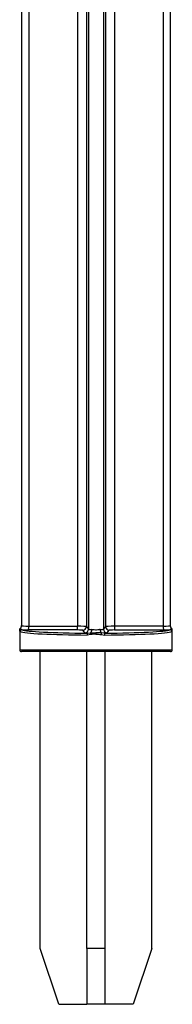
# Model space of a CAD drawing. Header units: millimetres. Extents: x 33 to 217, y 58 to 192.
# Tile 6 of 9: x 208 to 216, y 72 to 125. Entities that reach past the tile are written whole.
import ezdxf

# ---------------------------------------------------------------- set-up
doc = ezdxf.new("R2010")
doc.units = ezdxf.units.MM

msp = doc.modelspace()

# ---------------------------------------------------------------- linework, layer by layer
at = {"color": 7, "linetype": 'Continuous', "lineweight": 25}
for p, q in [((211.207, 167.441), (211.207, 92.644)), ((211.685, 167.096), (211.685, 92.629)), ((212.713, 167.096), (212.713, 92.629)), ((213.191, 167.441), (213.191, 92.644)), ((208.582, 166.547), (208.582, 92.65)), ((211.799, 166.633), (211.799, 92.491)), ((212.599, 166.633), (212.599, 92.491)), ((215.816, 166.547), (215.816, 92.65)), ((208.199, 166.477), (208.199, 92.681)), ((216.199, 92.681), (216.199, 166.477)), ((208.099, 92.457), (208.099, 91.381)), ((211.198, 92.444), (208.573, 92.45)), ((208.582, 92.65), (211.207, 92.644)), ((211.6, 92.292), (211.485, 92.429)), ((211.685, 92.629), (211.799, 92.491)), ((212.199, 92.29), (212.199, 92.216)), ((212.713, 92.629), (212.599, 92.491)), ((212.798, 92.292), (212.913, 92.429)), ((215.816, 92.65), (213.191, 92.644)), ((213.2, 92.444), (215.825, 92.45)), ((216.299, 91.381), (216.299, 92.457)), ((211.918, 92.193), (211.731, 92.173)), ((211.743, 92.273), (211.904, 92.284)), ((212.48, 92.193), (212.667, 92.173)), ((212.655, 92.273), (212.494, 92.284)), ((216.199, 91.281), (208.199, 91.281)), ((209.199, 75.281), (209.199, 91.281)), ((211.699, 75.281), (211.699, 91.281)), ((212.699, 75.281), (212.699, 91.281)), ((215.199, 75.281), (215.199, 91.281)), ((210.199, 72.281), (209.199, 75.281)), ((211.699, 75.281), (211.699, 72.281)), ((212.699, 75.281), (211.699, 75.281)), ((212.699, 72.281), (212.699, 75.281)), ((215.199, 75.281), (214.199, 72.281)), ((210.199, 72.281), (211.699, 72.281)), ((212.699, 72.281), (211.699, 72.281)), ((214.199, 72.281), (212.699, 72.281))]:
    msp.add_line(p, q, dxfattribs=at)
at = {"color": 8, "linetype": 'Continuous', "lineweight": 25}
msp.add_line((208.099, 91.381), (216.299, 91.381), dxfattribs=at)
at = {"color": 7, "linetype": 'Continuous', "lineweight": 25}
for centre, radius, start, end in [((208.226, 92.357), 0.1, 90.5433, 179.7485), ((207.286, 92.607), 1.297, 353.0776, 1.9203), ((209.911, 92.601), 1.297, 353.0773, 1.9206), ((211.484, 92.63), 0.2, 270.1411, 359.8349), ((211.599, 92.492), 0.2, 270.1411, 359.8349), ((211.73, 92.457), 0.245, 315.2545, 2.3342), ((212.668, 92.457), 0.245, 177.6658, 224.7455), ((212.799, 92.492), 0.2, 180.1651, 269.8589), ((212.914, 92.63), 0.2, 180.1651, 269.8589), ((214.487, 92.601), 1.297, 178.0794, 186.9227), ((217.112, 92.607), 1.297, 178.0797, 186.9224), ((216.172, 92.357), 0.1, 0.2515, 89.4567), ((211.987, 92.194), 0.256, 162.1657, 184.8004), ((212.61, 92.345), 0.708, 184.9078, 192.3748), ((211.788, 92.345), 0.708, 347.6252, 355.0922), ((212.412, 92.194), 0.256, 355.1996, 17.8343), ((208.199, 91.381), 0.1, 180, 270), ((216.199, 91.381), 0.1, 270, 0)]:
    msp.add_arc(centre, radius, start, end, dxfattribs=at)
for centre, major_axis, ratio, start_param, end_param in [((212.199, 92.381), (4.1, 0), 0.05113, 3.255158, 4.598062), ((208.599, 92.681), (0.4, 0), 0.078612, 3.141593, 4.668756), ((212.199, 92.481), (4, 0), 0.052408, 3.255158, 4.598062), ((208.599, 92.482), (0.6, 0), 0.052408, 4.038893, 4.668756), ((211.185, 92.429), (0.3, 0), 0.052408, 0.043633, 1.527163), ((211.185, 92.628), (0.5, 0), 0.031445, 0.043633, 1.527163), ((212.199, 92.293), (0.6, 0), 0.052408, 3.185226, 3.848274), ((212.199, 92.493), (0.4, 0), 0.078612, 3.185226, 4.116584), ((212.199, 92.493), (0.4, 0), 0.078612, 5.308194, 6.239552), ((212.199, 92.481), (4, 0), 0.052408, 4.826716, 6.16962), ((212.199, 92.293), (0.6, 0), 0.052408, 5.576504, 6.239552), ((212.199, 92.381), (4.1, 0), 0.05113, 4.826716, 6.16962), ((213.213, 92.628), (0.5, 0), 0.031445, 1.61443, 3.097959), ((213.213, 92.429), (0.3, 0), 0.052408, 1.61443, 3.097959), ((215.799, 92.681), (0.4, 0), 0.078612, 4.756022, 6.283185), ((215.799, 92.482), (0.6, 0), 0.052408, 4.756022, 5.385885)]:
    msp.add_ellipse(centre, major_axis=major_axis, ratio=ratio, start_param=start_param, end_param=end_param, dxfattribs=at)
for points, knots in [([(208.099, 92.457), (208.099, 92.463), (208.1, 92.474), (208.104, 92.491), (208.111, 92.506), (208.119, 92.518), (208.126, 92.526), (208.13, 92.53), (208.132, 92.532)], [0, 0, 0, 0, 0.198062, 0.401858, 0.599921, 0.803749, 0.901539, 1, 1, 1, 1]), ([(208.125, 92.357), (208.121, 92.361), (208.113, 92.369), (208.105, 92.401), (208.1, 92.439), (208.099, 92.451), (208.099, 92.457)], [0, 0, 0, 0, 0.241421, 0.487171, 0.742745, 1, 1, 1, 1]), ([(208.132, 92.532), (208.136, 92.535), (208.142, 92.541), (208.155, 92.556), (208.171, 92.577), (208.186, 92.609), (208.197, 92.644), (208.198, 92.669), (208.199, 92.681)], [0, 0, 0, 0, 0.0776395, 0.1556115, 0.353018, 0.5561324, 0.7741937, 1, 1, 1, 1]), ([(208.132, 92.532), (208.132, 92.532), (208.133, 92.528), (208.141, 92.516), (208.164, 92.491), (208.193, 92.467), (208.214, 92.46), (208.225, 92.457)], [0, 0, 0, 0, 0.040875, 0.298704, 0.561264, 0.779988, 1, 1, 1, 1]), ([(211.904, 92.284), (211.992, 92.287), (212.09, 92.291), (212.189, 92.29), (212.199, 92.29)], [0, 0, 0, 0, 0.899983, 1, 1, 1, 1]), ([(212.423, 92.467), (212.399, 92.464), (212.339, 92.456), (212.228, 92.434), (212.094, 92.447), (212.015, 92.46), (211.975, 92.467)], [0, 0, 0, 0, 0.1820702, 0.4353405, 0.7109407, 1, 1, 1, 1]), ([(212.494, 92.284), (212.406, 92.287), (212.308, 92.291), (212.209, 92.29), (212.199, 92.29)], [0, 0, 0, 0, 0.899983, 1, 1, 1, 1]), ([(216.266, 92.532), (216.266, 92.532), (216.265, 92.531), (216.264, 92.528), (216.262, 92.524), (216.258, 92.518), (216.252, 92.511), (216.242, 92.5), (216.232, 92.49), (216.218, 92.479), (216.202, 92.467), (216.187, 92.46), (216.176, 92.458), (216.173, 92.457)], [0, 0, 0, 0, 0.040858, 0.105089, 0.169429, 0.234087, 0.364329, 0.429912, 0.561341, 0.67062, 0.779999, 0.944862, 1, 1, 1, 1]), ([(216.266, 92.532), (216.262, 92.535), (216.256, 92.541), (216.243, 92.556), (216.227, 92.577), (216.212, 92.609), (216.201, 92.644), (216.2, 92.669), (216.199, 92.681)], [0, 0, 0, 0, 0.0776395, 0.1556115, 0.353018, 0.5561324, 0.7741937, 1, 1, 1, 1]), ([(216.299, 92.457), (216.299, 92.463), (216.298, 92.474), (216.294, 92.491), (216.287, 92.506), (216.279, 92.518), (216.272, 92.526), (216.268, 92.53), (216.266, 92.532)], [0, 0, 0, 0, 0.198062, 0.401858, 0.599921, 0.803749, 0.901539, 1, 1, 1, 1]), ([(216.273, 92.357), (216.277, 92.361), (216.285, 92.369), (216.293, 92.401), (216.298, 92.439), (216.299, 92.451), (216.299, 92.457)], [0, 0, 0, 0, 0.241421, 0.487171, 0.742745, 1, 1, 1, 1]), ([(212.199, 92.216), (212.152, 92.215), (212.058, 92.214), (211.964, 92.2), (211.918, 92.193)], [0, 0, 0, 0, 0.497933, 1, 1, 1, 1]), ([(212.199, 92.216), (212.246, 92.215), (212.34, 92.214), (212.434, 92.2), (212.48, 92.193)], [0, 0, 0, 0, 0.4979328, 1, 1, 1, 1])]:
    msp.add_open_spline(points, degree=3, knots=knots, dxfattribs=at)

doc.saveas('drawing.dxf')
